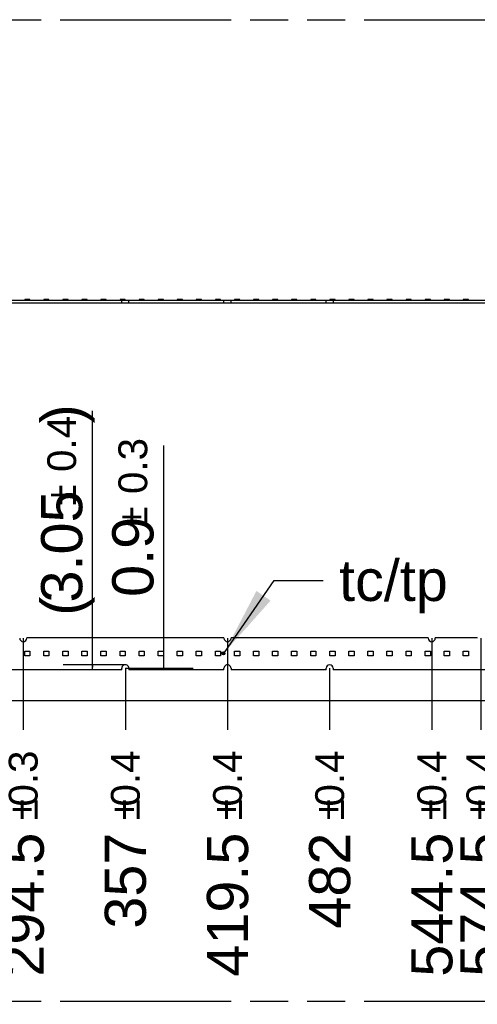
# Model space of a CAD drawing. Header units: millimetres. Extents: x 0 to 210, y 0 to 297.
# Tile 18 of 52: x 79 to 102, y 133 to 183. Entities that reach past the tile are written whole.
import ezdxf
from ezdxf.enums import TextEntityAlignment as Align

# ---------------------------------------------------------------- set-up
doc = ezdxf.new("R2010")
doc.units = ezdxf.units.MM
doc.header["$LTSCALE"] = 19.36
doc.linetypes.add('PHANTOM', pattern=[0.8, 0.45, -0.05, 0.1, -0.05, 0.1, -0.05])
doc.layers.get('0').update_dxf_attribs({"linetype": 'CONTINUOUS'})
for name, color, linetype in [('DEFAULT_3', 7, 'PHANTOM'), ('Z_DIM_2D', 7, 'CONTINUOUS'), ('Z_NOTICE', 7, 'CONTINUOUS')]:
    doc.layers.add(name, color=color, linetype=linetype)
doc.styles.get("Standard").update_dxf_attribs({"font": 'txt', "width": 0.7})
doc.styles.add('TEXTSTYLE_3', font='helveticaneueltw1g-ltcn.otf')
doc.styles.add('TEXTSTYLE_4', font='gdt', dxfattribs={"width": 0.7})
doc.dimstyles.new('DIMSTYLE_1', dxfattribs={"dimtxt": 2.1, "dimasz": 3.5, "dimexe": 1.5, "dimexo": 0, "dimgap": 0.525, "dimtad": 0, "dimtih": 1, "dimtoh": 1, "dimlfac": 12.000005, "dimdsep": 46, "dimtxsty": 'TEXTSTYLE_3', "dimblk": '_FILLED', "dimblk1": '_FILLED', "dimblk2": '_FILLED', "dimcen": 0.09, "dimclrt": 5, "dimazin": 2, "dimtol": 1, "dimtp": 0.3, "dimtm": 0.3, "dimtfac": 1, "dimtofl": 0, "dimtmove": 0, "dimatfit": 3, "dimldrblk": '_FILLED', "dimfxl": 0, "dimtolj": 1, "dimarcsym": 0})
doc.dimstyles.new('DIMSTYLE_3', dxfattribs={"dimtxt": 2.1, "dimasz": 3.5, "dimexe": 1.5, "dimexo": 0, "dimgap": 0.525, "dimtad": 0, "dimtih": 1, "dimtoh": 1, "dimlfac": 12.000005, "dimdsep": 46, "dimtxsty": 'TEXTSTYLE_3', "dimblk": '_FILLED', "dimblk1": '_FILLED', "dimblk2": '_FILLED', "dimcen": 0.09, "dimclrt": 5, "dimazin": 2, "dimtol": 1, "dimtp": 0.4, "dimtm": 0.4, "dimtfac": 1, "dimtofl": 0, "dimtmove": 0, "dimatfit": 3, "dimldrblk": '_FILLED', "dimfxl": 0, "dimtolj": 1, "dimarcsym": 0})
doc.dimstyles.new('DIMSTYLE_4', dxfattribs={"dimtxt": 2.1, "dimasz": 3.5, "dimexe": 1.5, "dimexo": 0, "dimgap": 0.525, "dimtad": 0, "dimtih": 1, "dimtoh": 1, "dimlfac": 12.000005, "dimdsep": 46, "dimtxsty": 'TEXTSTYLE_3', "dimblk": '_FILLED', "dimblk1": '_FILLED', "dimblk2": '_FILLED', "dimcen": 0.09, "dimclrt": 5, "dimazin": 2, "dimtol": 1, "dimtp": 0.5, "dimtm": 0.5, "dimtfac": 1, "dimtofl": 0, "dimtmove": 0, "dimatfit": 3, "dimldrblk": '_FILLED', "dimfxl": 0, "dimtolj": 1, "dimarcsym": 0})
doc.dimstyles.new('DIMSTYLE_7', dxfattribs={"dimtxt": 2.1, "dimasz": 3.5, "dimexe": 1.5, "dimexo": 0, "dimgap": 0.525, "dimtad": 1, "dimlfac": 12.000005, "dimdsep": 46, "dimtxsty": 'TEXTSTYLE_3', "dimblk": '_FILLED', "dimblk1": '_FILLED', "dimblk2": '_FILLED', "dimcen": 0.09, "dimclrt": 5, "dimazin": 2, "dimtol": 1, "dimtp": 0.4, "dimtm": 0.4, "dimtfac": 1, "dimtofl": 0, "dimtmove": 0, "dimatfit": 3, "dimldrblk": '_FILLED', "dimfxl": 0, "dimtolj": 1, "dimarcsym": 0})
doc.dimstyles.new('DIMSTYLE_8', dxfattribs={"dimtxt": 2.1, "dimasz": 3.5, "dimexe": 1.5, "dimexo": 0, "dimgap": 0.525, "dimtad": 1, "dimlfac": 12.000005, "dimdsep": 46, "dimtxsty": 'TEXTSTYLE_3', "dimblk": '_FILLED', "dimblk1": '_FILLED', "dimblk2": '_FILLED', "dimcen": 0.09, "dimclrt": 5, "dimazin": 2, "dimtol": 1, "dimtp": 0.3, "dimtm": 0.3, "dimtfac": 1, "dimtofl": 0, "dimtmove": 0, "dimatfit": 3, "dimldrblk": '_FILLED', "dimfxl": 0, "dimtolj": 1, "dimarcsym": 0})
doc.dimstyles.get("Standard").update_dxf_attribs({"dimtxt": 3.5, "dimasz": 3.5, "dimexe": 1.5, "dimexo": 0, "dimtad": 1, "dimdsep": 46, "dimtxsty": 'Standard', "dimblk": '_FILLED', "dimblk1": '_FILLED', "dimblk2": '_FILLED', "dimcen": 0.09, "dimclrt": 5, "dimazin": 2, "dimtol": 1, "dimtp": 0.05, "dimtm": 0.05, "dimtfac": 1, "dimtofl": 0, "dimtmove": 0, "dimatfit": 3, "dimldrblk": '_FILLED', "dimfxl": 0, "dimtolj": 1, "dimarcsym": 0})

# ---------------------------------------------------------------- blocks, each defined once
blk = doc.blocks.new('*D8')
at = {"layer": 'Z_DIM_2D', "color": 2, "linetype": 'Continuous', "transparency": 16777216}
blk.add_line((79.213, 151.168), (79.213, 146.493), dxfattribs=at)
at = {"layer": 'Z_DIM_2D', "color": 5, "linetype": 'Continuous', "transparency": 16777216}
for s, height, style, p in [('0.3', 1.47, 'TEXTSTYLE_3', (79.948, 145.443)), ('`', 1.47, 'TEXTSTYLE_4', (79.948, 142.975)), ('294.5', 2.1, 'TEXTSTYLE_3', (80.263, 141.26))]:
    blk.add_text(s, height=height, rotation=90, dxfattribs=dict(at, style=style)).set_placement(p, align=Align.RIGHT)
blk = doc.blocks.new('_FILLED')
at = {"color": 0, "linetype": 'ByBlock'}
blk.add_solid([(0, 0), (-1, 0.125), (-1, -0.125)], dxfattribs=at)
blk = doc.blocks.new('_NONE')
blk = doc.blocks.new('*D9')
at = {"layer": 'Z_DIM_2D', "color": 2, "linetype": 'Continuous', "transparency": 16777216}
blk.add_line((84.421, 149.635), (84.421, 146.493), dxfattribs=at)
at = {"layer": 'Z_DIM_2D', "color": 5, "linetype": 'Continuous', "transparency": 16777216}
for s, height, style, p in [('0.4', 1.47, 'TEXTSTYLE_3', (85.156, 145.443)), ('`', 1.47, 'TEXTSTYLE_4', (85.156, 142.975)), ('357', 2.1, 'TEXTSTYLE_3', (85.471, 141.26))]:
    blk.add_text(s, height=height, rotation=90, dxfattribs=dict(at, style=style)).set_placement(p, align=Align.RIGHT)
blk = doc.blocks.new('*D10')
at = {"layer": 'Z_DIM_2D', "color": 2, "linetype": 'Continuous', "transparency": 16777216}
blk.add_line((89.63, 151.168), (89.63, 146.493), dxfattribs=at)
at = {"layer": 'Z_DIM_2D', "color": 5, "linetype": 'Continuous', "transparency": 16777216}
for s, height, style, p in [('0.4', 1.47, 'TEXTSTYLE_3', (90.365, 145.443)), ('`', 1.47, 'TEXTSTYLE_4', (90.365, 142.975)), ('419.5', 2.1, 'TEXTSTYLE_3', (90.68, 141.26))]:
    blk.add_text(s, height=height, rotation=90, dxfattribs=dict(at, style=style)).set_placement(p, align=Align.RIGHT)
blk = doc.blocks.new('*D11')
at = {"layer": 'Z_DIM_2D', "color": 2, "linetype": 'Continuous', "transparency": 16777216}
blk.add_line((94.838, 149.635), (94.838, 146.493), dxfattribs=at)
at = {"layer": 'Z_DIM_2D', "color": 5, "linetype": 'Continuous', "transparency": 16777216}
for s, height, style, p in [('0.4', 1.47, 'TEXTSTYLE_3', (95.573, 145.443)), ('`', 1.47, 'TEXTSTYLE_4', (95.573, 142.975)), ('482', 2.1, 'TEXTSTYLE_3', (95.888, 141.26))]:
    blk.add_text(s, height=height, rotation=90, dxfattribs=dict(at, style=style)).set_placement(p, align=Align.RIGHT)
blk = doc.blocks.new('*D12')
at = {"layer": 'Z_DIM_2D', "color": 2, "linetype": 'Continuous', "transparency": 16777216}
blk.add_line((100.046, 151.168), (100.046, 146.493), dxfattribs=at)
at = {"layer": 'Z_DIM_2D', "color": 5, "linetype": 'Continuous', "transparency": 16777216}
for s, height, style, p in [('0.4', 1.47, 'TEXTSTYLE_3', (100.781, 145.443)), ('`', 1.47, 'TEXTSTYLE_4', (100.781, 142.975)), ('544.5', 2.1, 'TEXTSTYLE_3', (101.096, 141.26))]:
    blk.add_text(s, height=height, rotation=90, dxfattribs=dict(at, style=style)).set_placement(p, align=Align.RIGHT)
blk = doc.blocks.new('*D13')
at = {"layer": 'Z_DIM_2D', "color": 2, "linetype": 'Continuous', "transparency": 16777216}
blk.add_line((102.546, 151.168), (102.546, 146.493), dxfattribs=at)
at = {"layer": 'Z_DIM_2D', "color": 5, "linetype": 'Continuous', "transparency": 16777216}
for s, height, style, p in [('0.4', 1.47, 'TEXTSTYLE_3', (103.281, 145.443)), ('`', 1.47, 'TEXTSTYLE_4', (103.281, 142.975)), ('574.5', 2.1, 'TEXTSTYLE_3', (103.596, 141.26))]:
    blk.add_text(s, height=height, rotation=90, dxfattribs=dict(at, style=style)).set_placement(p, align=Align.RIGHT)
blk = doc.blocks.new('*D14')
at = {"layer": 'Z_DIM_2D', "color": 2, "linetype": 'Continuous', "transparency": 16777216}
blk.add_line((107.755, 149.635), (107.755, 146.493), dxfattribs=at)
at = {"layer": 'Z_DIM_2D', "color": 5, "linetype": 'Continuous', "transparency": 16777216}
for s, height, style, p in [('0.5', 1.47, 'TEXTSTYLE_3', (108.49, 145.443)), ('`', 1.47, 'TEXTSTYLE_4', (108.49, 142.975)), ('637', 2.1, 'TEXTSTYLE_3', (108.805, 141.26))]:
    blk.add_text(s, height=height, rotation=90, dxfattribs=dict(at, style=style)).set_placement(p, align=Align.RIGHT)
blk = doc.blocks.new('*D15')
at = {"layer": 'Z_DIM_2D', "color": 2, "linetype": 'Continuous', "transparency": 16777216}
blk.add_line((112.963, 151.168), (112.963, 146.493), dxfattribs=at)
at = {"layer": 'Z_DIM_2D', "color": 5, "linetype": 'Continuous', "transparency": 16777216}
for s, height, style, p in [('0.5', 1.47, 'TEXTSTYLE_3', (113.698, 145.443)), ('`', 1.47, 'TEXTSTYLE_4', (113.698, 142.975)), ('699.5', 2.1, 'TEXTSTYLE_3', (114.013, 141.26))]:
    blk.add_text(s, height=height, rotation=90, dxfattribs=dict(at, style=style)).set_placement(p, align=Align.RIGHT)
blk = doc.blocks.new('*D16')
at = {"layer": 'Z_DIM_2D', "color": 2, "linetype": 'Continuous', "transparency": 16777216}
blk.add_line((118.171, 149.635), (118.171, 146.493), dxfattribs=at)
at = {"layer": 'Z_DIM_2D', "color": 5, "linetype": 'Continuous', "transparency": 16777216}
for s, height, style, p in [('0.5', 1.47, 'TEXTSTYLE_3', (118.906, 145.443)), ('`', 1.47, 'TEXTSTYLE_4', (118.906, 142.975)), ('762', 2.1, 'TEXTSTYLE_3', (119.221, 141.26))]:
    blk.add_text(s, height=height, rotation=90, dxfattribs=dict(at, style=style)).set_placement(p, align=Align.RIGHT)
blk = doc.blocks.new('*D17')
at = {"layer": 'Z_DIM_2D', "color": 2, "linetype": 'Continuous', "transparency": 16777216}
blk.add_line((123.38, 151.168), (123.38, 146.493), dxfattribs=at)
at = {"layer": 'Z_DIM_2D', "color": 5, "linetype": 'Continuous', "transparency": 16777216}
for s, height, style, p in [('0.5', 1.47, 'TEXTSTYLE_3', (124.115, 145.443)), ('`', 1.47, 'TEXTSTYLE_4', (124.115, 142.975)), ('824.5', 2.1, 'TEXTSTYLE_3', (124.43, 141.26))]:
    blk.add_text(s, height=height, rotation=90, dxfattribs=dict(at, style=style)).set_placement(p, align=Align.RIGHT)
blk = doc.blocks.new('*D18')
at = {"layer": 'Z_DIM_2D', "color": 2, "linetype": 'Continuous', "transparency": 16777216}
blk.add_line((125.88, 151.168), (125.88, 146.493), dxfattribs=at)
at = {"layer": 'Z_DIM_2D', "color": 5, "linetype": 'Continuous', "transparency": 16777216}
for s, height, style, p in [('0.5', 1.47, 'TEXTSTYLE_3', (126.615, 145.443)), ('`', 1.47, 'TEXTSTYLE_4', (126.615, 142.975)), ('854.5', 2.1, 'TEXTSTYLE_3', (126.93, 141.26))]:
    blk.add_text(s, height=height, rotation=90, dxfattribs=dict(at, style=style)).set_placement(p, align=Align.RIGHT)
blk = doc.blocks.new('*D19')
at = {"layer": 'Z_DIM_2D', "color": 2, "linetype": 'Continuous', "transparency": 16777216}
blk.add_line((131.088, 149.635), (131.088, 146.493), dxfattribs=at)
at = {"layer": 'Z_DIM_2D', "color": 5, "linetype": 'Continuous', "transparency": 16777216}
for s, height, style, p in [('0.5', 1.47, 'TEXTSTYLE_3', (131.823, 145.443)), ('`', 1.47, 'TEXTSTYLE_4', (131.823, 142.975)), ('917', 2.1, 'TEXTSTYLE_3', (132.138, 141.26))]:
    blk.add_text(s, height=height, rotation=90, dxfattribs=dict(at, style=style)).set_placement(p, align=Align.RIGHT)
blk = doc.blocks.new('*D20')
at = {"layer": 'Z_DIM_2D', "color": 2, "linetype": 'Continuous', "transparency": 16777216}
blk.add_line((136.296, 151.168), (136.296, 146.493), dxfattribs=at)
at = {"layer": 'Z_DIM_2D', "color": 5, "linetype": 'Continuous', "transparency": 16777216}
for s, height, style, p in [('0.5', 1.47, 'TEXTSTYLE_3', (137.031, 145.443)), ('`', 1.47, 'TEXTSTYLE_4', (137.031, 142.975)), ('979.5', 2.1, 'TEXTSTYLE_3', (137.346, 141.26))]:
    blk.add_text(s, height=height, rotation=90, dxfattribs=dict(at, style=style)).set_placement(p, align=Align.RIGHT)
blk = doc.blocks.new('*D21')
at = {"layer": 'Z_DIM_2D', "color": 2, "linetype": 'Continuous', "transparency": 16777216}
blk.add_line((141.505, 149.635), (141.505, 146.493), dxfattribs=at)
at = {"layer": 'Z_DIM_2D', "color": 5, "linetype": 'Continuous', "transparency": 16777216}
for s, height, style, p in [('0.5', 1.47, 'TEXTSTYLE_3', (142.24, 145.443)), ('`', 1.47, 'TEXTSTYLE_4', (142.24, 142.975)), ('1042', 2.1, 'TEXTSTYLE_3', (142.555, 141.26))]:
    blk.add_text(s, height=height, rotation=90, dxfattribs=dict(at, style=style)).set_placement(p, align=Align.RIGHT)
blk = doc.blocks.new('*D22')
at = {"layer": 'Z_DIM_2D', "color": 2, "linetype": 'Continuous', "transparency": 16777216}
for p, q in [((146.713, 151.168), (146.713, 148.957)), ((146.713, 148.957), (144.573, 148.251)), ((144.573, 148.251), (144.573, 146.493))]:
    blk.add_line(p, q, dxfattribs=at)
at = {"layer": 'Z_DIM_2D', "color": 5, "linetype": 'Continuous', "transparency": 16777216}
for s, height, style, p in [('0.5', 1.47, 'TEXTSTYLE_3', (145.308, 145.443)), ('`', 1.47, 'TEXTSTYLE_4', (145.308, 142.975)), ('1104.5', 2.1, 'TEXTSTYLE_3', (145.623, 141.26))]:
    blk.add_text(s, height=height, rotation=90, dxfattribs=dict(at, style=style)).set_placement(p, align=Align.RIGHT)
blk = doc.blocks.new('*D23')
at = {"layer": 'Z_DIM_2D', "color": 2, "linetype": 'Continuous', "transparency": 16777216}
blk.add_line((147.921, 149.81), (147.921, 146.493), dxfattribs=at)
at = {"layer": 'Z_DIM_2D', "color": 5, "linetype": 'Continuous', "transparency": 16777216}
for s, height, style, p in [('0.5', 1.47, 'TEXTSTYLE_3', (148.656, 145.443)), ('`', 1.47, 'TEXTSTYLE_4', (148.656, 142.975)), ('1119', 2.1, 'TEXTSTYLE_3', (148.971, 141.26))]:
    blk.add_text(s, height=height, rotation=90, dxfattribs=dict(at, style=style)).set_placement(p, align=Align.RIGHT)
blk = doc.blocks.new('*D29')
at = {"layer": 'Z_DIM_2D', "color": 2, "linetype": 'Continuous', "transparency": 16777216}
for p, q in [((86.378, 149.598), (86.378, 160.98)), ((84.421, 149.635), (87.878, 149.635)), ((86.378, 149.635), (86.378, 149.598)), ((86.378, 149.56), (86.378, 149.598))]:
    blk.add_line(p, q, dxfattribs=at)
at = {"layer": 'Z_DIM_2D', "color": 5, "linetype": 'Continuous', "transparency": 16777216}
for s, height, style, p in [('0.3', 1.47, 'TEXTSTYLE_3', (85.538, 158.512)), ('`', 1.47, 'TEXTSTYLE_4', (85.538, 156.797)), ('0.9', 2.1, 'TEXTSTYLE_3', (85.853, 153.271))]:
    blk.add_text(s, height=height, rotation=90, dxfattribs=dict(at, style=style)).set_placement(p)
blk = doc.blocks.new('*D30')
at = {"layer": 'Z_DIM_2D', "color": 2, "linetype": 'Continuous', "transparency": 16777216}
for p, q in [((82.751, 149.687), (82.751, 162.755)), ((84.421, 149.814), (81.251, 149.814)), ((82.751, 149.814), (82.751, 149.687)), ((82.751, 149.56), (82.751, 149.687))]:
    blk.add_line(p, q, dxfattribs=at)
at = {"layer": 'Z_DIM_2D', "color": 5, "linetype": 'Continuous', "transparency": 16777216}
for s, height, style, p in [(')', 2.1, 'TEXTSTYLE_3', (82.226, 162.105)), ('0.4', 1.47, 'TEXTSTYLE_3', (81.911, 159.636)), ('`', 1.47, 'TEXTSTYLE_4', (81.911, 157.921)), ('3.05', 2.1, 'TEXTSTYLE_3', (82.226, 152.985)), ('(', 2.1, 'TEXTSTYLE_3', (82.226, 152.311))]:
    blk.add_text(s, height=height, rotation=90, dxfattribs=dict(at, style=style)).set_placement(p)

msp = doc.modelspace()

# ---------------------------------------------------------------- linework, layer by layer
at = {"color": 7, "linetype": 'Continuous'}
for p, q in [((54.67137, 168.38593), (147.92129, 168.38593)), ((54.67137, 168.24843), (147.92129, 168.24843)), ((79.28943, 168.42926), (79.28943, 168.38593)), ((79.55609, 168.42926), (79.28943, 168.42926)), ((79.55609, 168.38593), (79.55609, 168.42926)), ((80.26165, 168.42926), (80.26165, 168.38593)), ((80.52831, 168.42926), (80.26165, 168.42926)), ((80.52831, 168.38593), (80.52831, 168.42926)), ((81.23387, 168.42926), (81.23387, 168.38593)), ((81.50054, 168.42926), (81.23387, 168.42926)), ((81.50054, 168.38593), (81.50054, 168.42926)), ((82.20609, 168.42926), (82.20609, 168.38593)), ((82.47276, 168.42926), (82.20609, 168.42926)), ((82.47276, 168.38593), (82.47276, 168.42926)), ((83.17831, 168.42926), (83.17831, 168.38593)), ((83.44498, 168.42926), (83.17831, 168.42926)), ((83.44498, 168.38593), (83.44498, 168.42926)), ((84.15054, 168.42926), (84.15054, 168.38593)), ((84.4172, 168.42926), (84.15054, 168.42926)), ((84.24213, 168.24843), (84.24213, 168.38593)), ((84.4172, 168.38593), (84.4172, 168.42926)), ((84.60046, 168.24843), (84.60046, 168.38593)), ((85.12276, 168.42926), (85.12276, 168.38593)), ((85.38942, 168.42926), (85.12276, 168.42926)), ((85.38942, 168.38593), (85.38942, 168.42926)), ((86.09498, 168.42926), (86.09498, 168.38593)), ((86.36165, 168.42926), (86.09498, 168.42926)), ((86.36165, 168.38593), (86.36165, 168.42926)), ((87.0672, 168.42926), (87.0672, 168.38593)), ((87.33387, 168.42926), (87.0672, 168.42926)), ((87.33387, 168.38593), (87.33387, 168.42926)), ((88.03942, 168.42926), (88.03942, 168.38593)), ((88.30609, 168.42926), (88.03942, 168.42926)), ((88.30609, 168.38593), (88.30609, 168.42926)), ((89.01165, 168.42926), (89.01165, 168.38593)), ((89.27831, 168.42926), (89.01165, 168.42926)), ((89.27831, 168.38593), (89.27831, 168.42926)), ((89.34011, 168.38593), (89.34011, 168.38676)), ((89.34011, 168.38676), (89.49844, 168.38676)), ((89.45046, 168.24843), (89.45046, 168.38593)), ((89.49844, 168.38676), (89.49844, 168.38593)), ((89.80879, 168.24843), (89.80879, 168.38593)), ((89.98387, 168.42926), (89.98387, 168.38593)), ((90.25054, 168.42926), (89.98387, 168.42926)), ((90.25054, 168.38593), (90.25054, 168.42926)), ((90.95609, 168.42926), (90.95609, 168.38593)), ((91.22276, 168.42926), (90.95609, 168.42926)), ((91.22276, 168.38593), (91.22276, 168.42926)), ((91.92831, 168.42926), (91.92831, 168.38593)), ((92.19498, 168.42926), (91.92831, 168.42926)), ((92.19498, 168.38593), (92.19498, 168.42926)), ((92.90054, 168.42926), (92.90054, 168.38593)), ((93.1672, 168.42926), (92.90054, 168.42926)), ((93.1672, 168.38593), (93.1672, 168.42926)), ((93.87276, 168.42926), (93.87276, 168.38593)), ((94.13942, 168.42926), (93.87276, 168.42926)), ((94.13942, 168.38593), (94.13942, 168.42926)), ((94.65878, 168.24843), (94.65878, 168.38593)), ((94.84498, 168.42926), (94.84498, 168.38593)), ((95.11165, 168.42926), (94.84498, 168.42926)), ((95.01711, 168.38593), (95.01711, 168.24843)), ((95.11165, 168.38593), (95.11165, 168.42926)), ((95.8172, 168.42926), (95.8172, 168.38593)), ((96.08387, 168.42926), (95.8172, 168.42926)), ((96.08387, 168.38593), (96.08387, 168.42926)), ((96.78942, 168.42926), (96.78942, 168.38593)), ((97.05609, 168.42926), (96.78942, 168.42926)), ((97.05609, 168.38593), (97.05609, 168.42926)), ((97.76165, 168.42926), (97.76165, 168.38593)), ((98.02831, 168.42926), (97.76165, 168.42926)), ((98.02831, 168.38593), (98.02831, 168.42926)), ((98.73387, 168.42926), (98.73387, 168.38593)), ((99.00053, 168.42926), (98.73387, 168.42926)), ((99.00053, 168.38593), (99.00053, 168.42926)), ((99.70609, 168.42926), (99.70609, 168.38593)), ((99.97276, 168.42926), (99.70609, 168.42926)), ((99.97276, 168.38593), (99.97276, 168.42926)), ((100.67831, 168.42926), (100.67831, 168.38593)), ((100.94498, 168.42926), (100.67831, 168.42926)), ((100.94498, 168.38593), (100.94498, 168.42926)), ((101.65053, 168.42926), (101.65053, 168.38593)), ((101.9172, 168.42926), (101.65053, 168.42926)), ((101.9172, 168.38593), (101.9172, 168.42926)), ((79.39215, 151.21013), (79.39215, 151.16847)), ((79.39215, 151.21013), (89.45046, 151.21013)), ((89.45046, 151.16847), (89.45046, 151.21013)), ((89.80879, 151.21013), (89.80879, 151.16847)), ((89.80879, 151.21013), (99.8671, 151.21013)), ((99.8671, 151.16847), (99.8671, 151.21013)), ((100.22543, 151.21013), (100.22543, 151.16847)), ((100.22543, 151.21013), (102.36723, 151.21013)), ((102.36723, 151.16847), (102.36723, 151.21013)), ((79.28943, 150.26847), (79.28943, 150.5018)), ((79.28943, 150.5018), (79.55609, 150.5018)), ((79.55609, 150.5018), (79.55609, 150.26847)), ((80.26165, 150.26847), (80.26165, 150.5018)), ((80.26165, 150.5018), (80.52831, 150.5018)), ((80.52831, 150.5018), (80.52831, 150.26847)), ((81.23387, 150.26847), (81.23387, 150.5018)), ((81.23387, 150.5018), (81.50054, 150.5018)), ((81.50054, 150.5018), (81.50054, 150.26847)), ((82.20609, 150.26847), (82.20609, 150.5018)), ((82.20609, 150.5018), (82.47276, 150.5018)), ((82.47276, 150.5018), (82.47276, 150.26847)), ((83.17831, 150.26847), (83.17831, 150.5018)), ((83.17831, 150.5018), (83.44498, 150.5018)), ((83.44498, 150.5018), (83.44498, 150.26847)), ((84.15054, 150.26847), (84.15054, 150.5018)), ((84.15054, 150.5018), (84.4172, 150.5018)), ((84.4172, 150.5018), (84.4172, 150.26847)), ((85.12276, 150.26847), (85.12276, 150.5018)), ((85.12276, 150.5018), (85.38942, 150.5018)), ((85.38942, 150.5018), (85.38942, 150.26847)), ((86.09498, 150.26847), (86.09498, 150.5018)), ((86.09498, 150.5018), (86.36165, 150.5018)), ((86.36165, 150.5018), (86.36165, 150.26847)), ((87.0672, 150.26847), (87.0672, 150.5018)), ((87.0672, 150.5018), (87.33387, 150.5018)), ((87.33387, 150.5018), (87.33387, 150.26847)), ((88.03942, 150.26847), (88.03942, 150.5018)), ((88.03942, 150.5018), (88.30609, 150.5018)), ((88.30609, 150.5018), (88.30609, 150.26847)), ((89.01165, 150.26847), (89.01165, 150.5018)), ((89.01165, 150.5018), (89.27831, 150.5018)), ((89.27831, 150.5018), (89.27831, 150.26847)), ((89.98387, 150.26847), (89.98387, 150.5018)), ((89.98387, 150.5018), (90.25054, 150.5018)), ((90.25054, 150.5018), (90.25054, 150.26847)), ((90.95609, 150.26847), (90.95609, 150.5018)), ((90.95609, 150.5018), (91.22276, 150.5018)), ((91.22276, 150.5018), (91.22276, 150.26847)), ((91.92831, 150.26847), (91.92831, 150.5018)), ((91.92831, 150.5018), (92.19498, 150.5018)), ((92.19498, 150.5018), (92.19498, 150.26847)), ((92.90054, 150.26847), (92.90054, 150.5018)), ((92.90054, 150.5018), (93.1672, 150.5018)), ((93.1672, 150.5018), (93.1672, 150.26847)), ((93.87276, 150.26847), (93.87276, 150.5018)), ((93.87276, 150.5018), (94.13942, 150.5018)), ((94.13942, 150.5018), (94.13942, 150.26847)), ((94.84498, 150.26847), (94.84498, 150.5018)), ((94.84498, 150.5018), (95.11165, 150.5018)), ((95.11165, 150.5018), (95.11165, 150.26847)), ((95.8172, 150.26847), (95.8172, 150.5018)), ((95.8172, 150.5018), (96.08387, 150.5018)), ((96.08387, 150.5018), (96.08387, 150.26847)), ((96.78942, 150.26847), (96.78942, 150.5018)), ((96.78942, 150.5018), (97.05609, 150.5018)), ((97.05609, 150.5018), (97.05609, 150.26847)), ((97.76165, 150.26847), (97.76165, 150.5018)), ((97.76165, 150.5018), (98.02831, 150.5018)), ((98.02831, 150.5018), (98.02831, 150.26847)), ((98.73387, 150.26847), (98.73387, 150.5018)), ((98.73387, 150.5018), (99.00053, 150.5018)), ((99.00053, 150.5018), (99.00053, 150.26847)), ((99.70609, 150.26847), (99.70609, 150.5018)), ((99.70609, 150.5018), (99.97276, 150.5018)), ((99.97276, 150.5018), (99.97276, 150.26847)), ((100.67831, 150.26847), (100.67831, 150.5018)), ((100.67831, 150.5018), (100.94498, 150.5018)), ((100.94498, 150.5018), (100.94498, 150.26847)), ((101.65053, 150.26847), (101.65053, 150.5018)), ((101.65053, 150.5018), (101.9172, 150.5018)), ((101.9172, 150.5018), (101.9172, 150.26847)), ((79.55609, 150.26847), (79.28943, 150.26847)), ((80.52831, 150.26847), (80.26165, 150.26847)), ((81.50054, 150.26847), (81.23387, 150.26847)), ((82.47276, 150.26847), (82.20609, 150.26847)), ((83.44498, 150.26847), (83.17831, 150.26847)), ((84.4172, 150.26847), (84.15054, 150.26847)), ((85.38942, 150.26847), (85.12276, 150.26847)), ((86.36165, 150.26847), (86.09498, 150.26847)), ((87.33387, 150.26847), (87.0672, 150.26847)), ((88.30609, 150.26847), (88.03942, 150.26847)), ((89.27831, 150.26847), (89.01165, 150.26847)), ((90.25054, 150.26847), (89.98387, 150.26847)), ((91.22276, 150.26847), (90.95609, 150.26847)), ((92.19498, 150.26847), (91.92831, 150.26847)), ((93.1672, 150.26847), (92.90054, 150.26847)), ((94.13942, 150.26847), (93.87276, 150.26847)), ((95.11165, 150.26847), (94.84498, 150.26847)), ((96.08387, 150.26847), (95.8172, 150.26847)), ((97.05609, 150.26847), (96.78942, 150.26847)), ((98.02831, 150.26847), (97.76165, 150.26847)), ((99.00053, 150.26847), (98.73387, 150.26847)), ((99.97276, 150.26847), (99.70609, 150.26847)), ((100.94498, 150.26847), (100.67831, 150.26847)), ((101.9172, 150.26847), (101.65053, 150.26847)), ((84.24213, 149.56014), (71.68383, 149.56014)), ((84.24213, 149.56014), (84.24213, 149.63514)), ((84.60046, 149.63514), (84.60046, 149.56014)), ((89.45046, 149.56014), (84.60046, 149.56014)), ((89.45046, 149.56014), (89.45046, 149.63514)), ((89.80879, 149.63514), (89.80879, 149.56014)), ((94.65878, 149.56014), (89.80879, 149.56014)), ((94.65878, 149.56014), (94.65878, 149.63514)), ((95.01711, 149.63514), (95.01711, 149.56014)), ((107.57555, 149.56014), (95.01711, 149.56014))]:
    msp.add_line(p, q, dxfattribs=at)
for radius in [0.07917, 0.05417, 0.02917]:
    msp.add_circle((89.41928, 150.39139), radius, dxfattribs=at)
for centre, start, end in [((79.21298, 151.16847), 180, 360), ((89.62962, 151.16847), 180.000066, 0), ((100.04627, 151.16847), 180, 360), ((84.4213, 149.63514), 359.999934, 180.000066), ((89.62962, 149.63514), 359.999934, 180.000066), ((94.83794, 149.63514), 360, 180)]:
    msp.add_arc(centre, 0.17917, start, end, dxfattribs=at)
at = {"layer": 'DEFAULT_3', "color": 91, "linetype": 'PHANTOM', "true_color": 0x80ff80}
msp.add_line((50.12864, 182.68), (150.12864, 182.68), dxfattribs=at)
at = {"layer": 'DEFAULT_3', "color": 3, "linetype": 'PHANTOM'}
msp.add_line((50.12864, 132.68), (150.12864, 132.68), dxfattribs=at)
at = {"layer": 'Z_DIM_2D', "color": 2, "linetype": 'Continuous'}
msp.add_line((54.67137, 147.9929), (147.92129, 147.9929), dxfattribs=at)

# ---------------------------------------------------------------- texts
at = {"layer": 'Z_NOTICE', "color": 5, "linetype": 'Continuous', "style": 'TEXTSTYLE_3'}
msp.add_text(' tc/tp', height=2.1, dxfattribs=at).set_placement((94.50502, 153.06329))

# ---------------------------------------------------------------- dimensions: what is measured, and where the dimension line sits
at = {"layer": 'Z_DIM_2D', "color": 2, "linetype": 'Continuous'}
dim = msp.add_linear_dim(base=(82.75109, 149.8143), p1=(84.24213, 149.56014), p2=(84.4213, 149.8143), angle=90, text='(<>)', dimstyle='DIMSTYLE_7', override={"dimblk1": 'NONE', "dimblk2": 'NONE', "dimsah": 1}, dxfattribs=at)
dim.commit()
dim.dimension.update_dxf_attribs({"geometry": '*D30', "text_midpoint": (82.75109, 157.53299), "dimtype": 160})
dim = msp.add_linear_dim(base=(86.37846, 149.63514), p1=(84.60046, 149.56014), p2=(84.4213, 149.63514), angle=90, dimstyle='DIMSTYLE_8', override={"dimblk1": 'NONE', "dimblk2": 'NONE', "dimsah": 1}, dxfattribs=at)
dim.commit()
dim.dimension.update_dxf_attribs({"geometry": '*D29', "text_midpoint": (86.37846, 157.12562), "dimtype": 160})
for feature_location, offset, origin, dimstyle, picture, middle in [((79.21298, 151.16847), (0, -4.67556), (54.67137, 151.16847), 'DIMSTYLE_1', '*D8', (79.21298, 140.17776)), ((89.62962, 151.16847), (0, -4.67556), (54.67137, 151.16847), 'DIMSTYLE_3', '*D10', (89.62962, 140.17776)), ((100.04627, 151.16847), (0, -4.67556), (54.67137, 151.16847), 'DIMSTYLE_3', '*D12', (100.04627, 140.17776)), ((102.5464, 151.16847), (0, -4.67556), (54.67137, 151.16847), 'DIMSTYLE_3', '*D13', (102.5464, 140.17776)), ((112.96304, 151.16847), (0, -4.67556), (54.67137, 151.16847), 'DIMSTYLE_4', '*D15', (112.96304, 140.17776)), ((123.37968, 151.16847), (0, -4.67556), (54.67137, 151.16847), 'DIMSTYLE_4', '*D17', (123.37968, 140.17776)), ((125.87968, 151.16847), (0, -4.67556), (54.67137, 151.16847), 'DIMSTYLE_4', '*D18', (125.87968, 140.17776)), ((136.29632, 151.16847), (0, -4.67556), (54.67137, 151.16847), 'DIMSTYLE_4', '*D20', (136.29632, 140.17776)), ((146.71296, 151.16847), (-2.13969, -4.67556), (54.67137, 151.16847), 'DIMSTYLE_4', '*D22', (144.57327, 139.47253)), ((147.92129, 149.81014), (0, -3.31723), (54.67137, 149.81014), 'DIMSTYLE_4', '*D23', (147.92129, 140.53037)), ((84.4213, 149.63514), (0, -3.14223), (54.67137, 149.63514), 'DIMSTYLE_3', '*D9', (84.4213, 141.23559)), ((94.83794, 149.63514), (0, -3.14223), (54.67137, 149.63514), 'DIMSTYLE_3', '*D11', (94.83794, 141.23559)), ((107.75472, 149.63514), (0, -3.14223), (54.67137, 149.63514), 'DIMSTYLE_4', '*D14', (107.75472, 141.23559)), ((118.17136, 149.63514), (0, -3.14223), (54.67137, 149.63514), 'DIMSTYLE_4', '*D16', (118.17136, 141.23559)), ((131.08799, 149.63514), (0, -3.14223), (54.67137, 149.63514), 'DIMSTYLE_4', '*D19', (131.08799, 141.23559)), ((141.50464, 149.63514), (0, -3.14223), (54.67137, 149.63514), 'DIMSTYLE_4', '*D21', (141.50464, 140.53037))]:
    dim = msp.add_ordinate_dim(feature_location=feature_location, offset=offset, dtype=1, origin=origin, dimstyle=dimstyle, override={"dimblk1": 'NONE', "dimsah": 1}, dxfattribs=at)
    dim.commit()
    dim.dimension.update_dxf_attribs({"geometry": picture, "text_midpoint": middle})

# ---------------------------------------------------------------- leaders
at = {"layer": 'Z_NOTICE', "color": 2, "linetype": 'Continuous'}
msp.add_leader([(89.47751, 150.44502), (92.0065, 154.11329), (94.50502, 154.11329)], dimstyle='Standard', override={"dimtad": 0}, dxfattribs=at)

doc.saveas('drawing.dxf')
